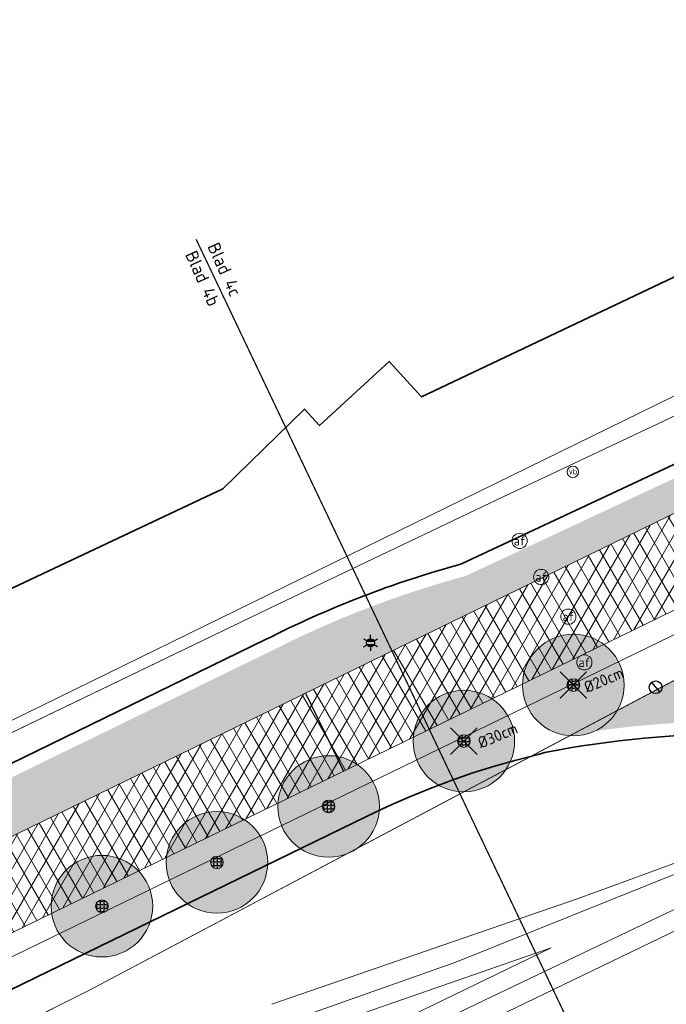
# Model space of a CAD drawing. Header units: millimetres. Extents: x 162876 to 168130, y 402614 to 405602.
# Tile 37 of 256: x 164416 to 164441, y 403407 to 403446. Entities that reach past the tile are written whole.
import ezdxf
from ezdxf.enums import TextEntityAlignment as Align

# ---------------------------------------------------------------- set-up
doc = ezdxf.new("R2010")
doc.units = ezdxf.units.MM
doc.linetypes.add('X-CA190022.004-UO-TXT_Tekst 1op200_v0.1$0$AL-TEKENBLADGRENS', pattern=[11.5, 2.5, -1.5, 1, -1.5, 1, -1.5, 2.5])
for name, color, linetype, lineweight in [('X-CA190022.004-UO-BGT_Ondergrond$0$GE_201_SHDHek_Lijn_GEM', 253, 'X-CA190022.004-UO-BGT_Ondergrond$0$Hekwerk', 9), ('X-CA190022.004-UO-BGT_Ondergrond$0$GE_244_Taludlijn_Lijn_GEM', 253, 'Continuous', 9), ('X-CA190022.004-UO-BGT_Ondergrond$0$GE_251_SPRTrein_as_Lijn_GEM', 253, 'Continuous', 9), ('X-CA190022.004-UO-BGT_Ondergrond$0$GE_316_WGDFietspad_Vlak_GEM', 253, 'Continuous', 9), ('X-CA190022.004-UO-BGT_Ondergrond$0$GE_367_OWGBerm_groenvoorziening_grasenk_GEM', 253, 'Continuous', 9), ('X-CA190022.004-UO-BGT_Ondergrond$0$GE_401_OTDErf_Vlak_GEM', 253, 'Continuous', 9), ('X-CA190022.004-UO-BGT_Ondergrond$0$GE_421_OTDHalfverhard_gravel_Vlak_GEM', 253, 'Continuous', 9), ('X-CA190022.004-UO-BGT_Ondergrond$0$GE_601_PNDgrondvlakpand_Vlak_MV_GEM', 34, 'Continuous', 35), ('X-CA190022.004-UO-BGT_Ondergrond$0$GE_814_BRDVerkeersbord_Punt_GEM', 7, 'Continuous', 25), ('X-CA190022.004-UO-BGT_Ondergrond$0$GE_861_PALLichtmast_Punt_GEM', 202, 'Continuous', 25), ('X-CA190022.004-UO-GZM_Werkgrens$0$N-WE-KG-GRENS_SYSTEEMGRENS-G', 7, 'X-CA190022.004-UO-GZM_Werkgrens$0$KG-OG', 35), ('X-CA190022.004-UO-KAD_Percelen$0$B-WE-KG-GRENS_PERCEEL-GV', 150, 'Continuous', 9), ('X-CA190022.004-UO-OPB_Opbreek_v0.1$0$B-WE-VW-AFSLUITPAAL-S', 7, 'Continuous', 25), ('X-CA190022.004-UO-OPB_Opbreek_v0.1$0$V-WE-VH-VERHARDING_ASFALT-A-200', 252, 'Continuous', 18), ('X-CA190022.004-UO-OPB_Opbreek_v0.1$0$V-WE-VH-VERHARDING_ASFALT_ZAAGSNEDE-G', 1, 'X-CA190022.004-UO-OPB_Opbreek_v0.1$0$VH-ZAAGSNEDE', 25), ('X-CA190022.004-UO-TXT_Tekst 1op200_v0.1$0$BLADEN', 7, 'Continuous', 25), ('X-CA190022.004-UO-TXT_Tekst 1op200_v0.1$0$X-XX-AL-TEKENBLADGRENS-G', 7, 'X-CA190022.004-UO-TXT_Tekst 1op200_v0.1$0$AL-TEKENBLADGRENS', 35), ('X-CA190022.004-UO-WHM_Putten en kolken combi_v0.1$0$PUTRANDEN INMETING TE VERVANGEN', 1, 'Continuous', 30)]:
    doc.layers.add(name, color=color, linetype=linetype, lineweight=lineweight)
for name, color, linetype in [('X-CA190022.004-UO-DWM_Beplanting_v0.1$0$B-WE-GR-BOOM-S AFKOMSTIG UIT BOMENBESTAND GEMEENTE', 252, 'Continuous'), ('X-CA190022.004-UO-DWM_Beplanting_v0.1$0$B-WE-GR-BOOM-S AFKOMSTIG UIT DTM_v0.4', 252, 'Continuous'), ('X-CA190022.004-UO-DWM_Beplanting_v0.1$0$V-WE-GR-BOOM-S', 1, 'Continuous'), ('X-CA190022.004-UO-DWM_Beplanting_v0.1$0$X-XX-AL-T18- DIAMETER TE ROOIEN BOOM 0-25 cm', 10, 'Continuous')]:
    doc.layers.add(name, color=color, linetype=linetype)
doc.layers.add('X-CA190022.004-UO-OPB_Opbreek_v0.1$0$V-WE-GR-GRAS-V', color=7, linetype='Continuous', lineweight=18, true_color=0x67a552, transparency=0.5)
doc.layers.add('X-CA190022.004-UO-OPB_Opbreek_v0.1$0$V-WE-VH-VERHARDING_ASFALT-A-200 DEKLAAG FREZEN', color=32, linetype='Continuous', lineweight=18, transparency=0.5)
doc.styles.add('X-CA190022.004-UO-BGT_Ondergrond$0$NLCS-ISO', font='NLCS-ISO.ttf')
doc.styles.add('X-CA190022.004-UO-DWM_Beplanting_v0.1$0$NLCS-ISO-M250-T18', font='NLCS-ISO.ttf', dxfattribs={"height": 0.45})
doc.styles.add('X-CA190022.004-UO-OPB_Opbreek_v0.1$0$NLCS-ISO', font='NLCS-ISO.ttf')
doc.styles.add('X-CA190022.004-UO-TXT_Tekst 1op200_v0.1$0$NLCS-ISO-M200-T25', font='NLCS-ISO.ttf', dxfattribs={"height": 0.5})
doc.linetypes.add('X-CA190022.004-UO-BGT_Ondergrond$0$Hekwerk', pattern='A,5,-1.5,[2,dgnlstyle-Veghel.shx,S=0.007937,R=0,X=0,Y=0],-1.5', length=8)
doc.linetypes.add('X-CA190022.004-UO-GZM_Werkgrens$0$KG-OG', pattern='A,5.5,-1.5,[2,NLCS.SHX,S=0.5,R=0,X=0,Y=0],-1.5', length=8.5)
doc.linetypes.add('X-CA190022.004-UO-OPB_Opbreek_v0.1$0$VH-ZAAGSNEDE', pattern='A,1e-05,-2.54,[181,NLCS.SHX,S=2.54,R=0,X=-2.54,Y=0],-5.08,[181,NLCS.SHX,S=2.54,R=180,X=2.54,Y=0],-2.54', length=10.16001)
pattern_1 = [(60, (0, 0), (-0.4330127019, 0.25), []), (120, (0, 0), (-0.4330127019, -0.25), [])]

# ---------------------------------------------------------------- blocks, each defined once
blk = doc.blocks.new('X-CA190022.004-UO-OPB_Opbreek_v0.1$0$SVW-AFSLUITPAAL-SO')
at = {"lineweight": 18}
blk.add_circle((0, 0), 1.5, dxfattribs=at)
at = {"lineweight": 18, "style": 'X-CA190022.004-UO-OPB_Opbreek_v0.1$0$NLCS-ISO'}
blk.add_text('af', height=1.8, dxfattribs=at).set_placement((0, 0), align=Align.MIDDLE_CENTER)
blk = doc.blocks.new('X-CA190022.004-UO-WHM_Putten en kolken combi_v0.1$0$putdeksel 1.03')
blk.add_circle((0, 0), 0.25)
blk = doc.blocks.new('X-CA190022.004-UO-WHM_Putten en kolken combi_v0.1$0$Putdeksel 1.04')
at = {"flags": 128}
blk.add_lwpolyline([(-0.161, 0.191), (0.161, -0.191)], dxfattribs=at)
blk.add_blockref('X-CA190022.004-UO-WHM_Putten en kolken combi_v0.1$0$putdeksel 1.03', (0, 0))
blk = doc.blocks.new('X-CA190022.004-UO-BGT_Ondergrond$0$SIE-WEG_PAAL_VERKEERSBORD-SO')
at = {"linetype": 'ByBlock', "lineweight": 18}
blk.add_circle((0, 0), 1.5, dxfattribs=at)
at = {"linetype": 'ByBlock', "lineweight": 18, "style": 'X-CA190022.004-UO-BGT_Ondergrond$0$NLCS-ISO'}
blk.add_text('vb', height=1.5, dxfattribs=at).set_placement((0, 0.13), align=Align.MIDDLE_CENTER)
blk = doc.blocks.new('X-CA190022.004-UO-BGT_Ondergrond$0$IMGEOVerkeersbord')
at = {"xscale": 5, "yscale": 5, "zscale": 5}
blk.add_blockref('X-CA190022.004-UO-BGT_Ondergrond$0$SIE-WEG_PAAL_VERKEERSBORD-SO', (0, 0), dxfattribs=at)
blk = doc.blocks.new('X-CA190022.004-UO-BGT_Ondergrond$0$N-SIE-WEG_LICHTMAST-SO')
h = blk.add_hatch(color=256)
h.paths.add_polyline_path([(1.16, 0.5, 0.658505), (-1.16, 0.5)])
h.paths.add_polyline_path([(-1.16, -0.5, 0.658505), (1.16, -0.5)])
at = {"flags": 128}
for points in [[(-2.19, 1.27), (-1.1, 0.63)], [(-1.16, 0.5), (1.16, 0.5)], [(0, 1.27), (0, 2.53)], [(1.1, 0.63), (2.19, 1.27)], [(-2.19, -1.27), (-1.1, -0.63)], [(-1.16, -0.5), (1.16, -0.5)], [(0, -1.27), (0, -2.53)], [(2.19, -1.27), (1.1, -0.63)]]:
    blk.add_lwpolyline(points, dxfattribs=at)
at = {"ltscale": 0.5}
blk.add_circle((0, 0), 1.27, dxfattribs=at)
at = {"style": 'X-CA190022.004-UO-BGT_Ondergrond$0$NLCS-ISO'}
blk.add_attdef('TYPE', text='', height=1.8, dxfattribs=at).set_placement((0, 2.53), align=Align.BOTTOM_CENTER)
blk = doc.blocks.new('X-CA190022.004-UO-BGT_Ondergrond$0$IMGEOLichtmastpaal')
at = {"xscale": 5, "yscale": 5, "zscale": 5}
blk.add_blockref('X-CA190022.004-UO-BGT_Ondergrond$0$N-SIE-WEG_LICHTMAST-SO', (0, 6.4), dxfattribs=at)
blk = doc.blocks.new('X-CA190022.004-UO-DWM_Beplanting_v0.1$0$SGR-BOOM_01-SO')
at = {"linetype": 'ByBlock', "lineweight": 18}
h = blk.add_hatch(color=0, dxfattribs=at)
h.dxf.hatch_style = 1
edge = h.paths.add_edge_path()
edge.add_arc((0, 0), 0.25, 0, 360)
at = {"color": 0, "linetype": 'ByBlock', "lineweight": 18}
for radius in [2, 0.25]:
    blk.add_circle((0, 0), radius, dxfattribs=at)
blk = doc.blocks.new('X-CA190022.004-UO-DWM_Beplanting_v0.1$0$IMGEOBoom')
at = {"transparency": 33554457}
h = blk.add_hatch(color=256, dxfattribs=at)
h.dxf.hatch_style = 1
edge = h.paths.add_edge_path()
edge.add_arc((0, 0), 100, 0, 360)
edge = h.paths.add_edge_path(flags=17)
edge.add_arc((0, 0), 12.5, 0, 360)
h = blk.add_hatch()
h.set_pattern_fill('ANGLE', color=256)
h.set_pattern_definition([(0, (0, 0), (0, 6.985), [5.08, -1.905]), (90, (0, 0), (-6.985, 4e-16), [5.08, -1.905])])
edge = h.paths.add_edge_path(flags=17)
edge.add_arc((0, 0), 12.5, 0, 360)
at = {"xscale": 50, "yscale": 50, "zscale": 50}
blk.add_blockref('X-CA190022.004-UO-DWM_Beplanting_v0.1$0$SGR-BOOM_01-SO', (0, 0), dxfattribs=at)
blk = doc.blocks.new('X-CA190022.004-UO-DWM_Beplanting_v0.1$0$Te verwijderen boom')
at = {"ltscale": 0.1, "const_width": 0.05, "flags": 128}
for points in [[(-0.53, 0.53), (0.53, -0.53)], [(0.53, 0.53), (-0.53, -0.53)]]:
    blk.add_lwpolyline(points, dxfattribs=at)

msp = doc.modelspace()

# ---------------------------------------------------------------- hatches: boundary and pattern name
at = {"layer": 'X-CA190022.004-UO-OPB_Opbreek_v0.1$0$V-WE-GR-GRAS-V'}
h = msp.add_hatch(color=256, dxfattribs=at)
h.dxf.hatch_style = 1
edge = h.paths.add_edge_path()
edge.add_line((164198.494, 403282.633), (164199.761, 403281.076))
edge.add_line((164199.761, 403281.076), (164215.89, 403293.75))
edge.add_line((164215.89, 403293.75), (164233.83, 403307.49))
edge.add_line((164233.83, 403307.49), (164241.48, 403312.985))
edge.add_line((164241.48, 403312.985), (164250.861, 403319.723))
edge.add_line((164250.861, 403319.723), (164258.18, 403324.98))
edge.add_line((164258.18, 403324.98), (164274.64, 403336.2))
edge.add_line((164274.64, 403336.2), (164297.05, 403350.58))
edge.add_line((164297.05, 403350.58), (164320.04, 403364.53))
edge.add_line((164320.04, 403364.53), (164331.41, 403371.01))
edge.add_line((164331.41, 403371.01), (164357.53, 403385.53))
edge.add_line((164357.53, 403385.53), (164366.62, 403390.14))
edge.add_line((164366.62, 403390.14), (164389.014, 403401.122))
edge.add_line((164389.014, 403401.122), (164392.63, 403402.895))
edge.add_line((164392.63, 403402.895), (164397.33, 403405.2))
edge.add_line((164397.33, 403405.2), (164445.43, 403428.64))
edge.add_line((164445.43, 403428.64), (164451.991, 403431.556))
edge.add_line((164451.991, 403431.556), (164460.333, 403435.32))
edge.add_line((164460.333, 403435.32), (164469.683, 403439.613))
edge.add_line((164469.683, 403439.613), (164469.616, 403439.778))
edge.add_line((164469.616, 403439.778), (164470.109, 403439.979))
edge.add_arc((164469.788, 403440.766), 0.85, 292.2069, 423.3369)
edge.add_arc((164467.533, 403436.303), 5.85, 63.2121, 115.3767)
edge.add_line((164465.025, 403441.589), (164464.623, 403441.398))
edge.add_line((164464.623, 403441.398), (164465.583, 403439.374))
edge.add_line((164465.583, 403439.374), (164433.189, 403424.212))
edge.add_arc((164443.54, 403385.949), 39.638, 105.1369, 116.322)
edge.add_line((164425.964, 403421.477), (164425.967, 403421.472))
edge.add_line((164425.967, 403421.472), (164396.651, 403407.199))
edge.add_line((164396.651, 403407.199), (164370.322, 403394.225))
edge.add_line((164370.322, 403394.225), (164348.121, 403382.407))
edge.add_line((164348.121, 403382.407), (164330.425, 403372.846))
edge.add_line((164330.425, 403372.846), (164319.162, 403366.391))
edge.add_line((164319.162, 403366.391), (164296.168, 403352.517))
edge.add_line((164296.168, 403352.517), (164273.361, 403337.807))
edge.add_line((164273.361, 403337.807), (164265.474, 403332.533))
edge.add_line((164265.474, 403332.533), (164256.88, 403326.629))
edge.add_line((164256.88, 403326.629), (164249.633, 403321.48))
edge.add_line((164249.633, 403321.48), (164244.343, 403317.721))
edge.add_line((164244.343, 403317.721), (164240.156, 403314.657))
edge.add_line((164240.156, 403314.657), (164232.707, 403309.203))
edge.add_line((164232.707, 403309.203), (164214.782, 403295.659))
edge.add_line((164214.782, 403295.659), (164201.6, 403285.197))
edge.add_arc((164265.938, 403204.125), 103.5, 128.43539, 130.66509)
h = msp.add_hatch(color=256, dxfattribs=at)
h.dxf.hatch_style = 1
edge = h.paths.add_edge_path()
edge.add_arc((164454.617, 403456.09), 31.5, 262.3227, 295.7006)
edge.add_line((164468.277, 403427.706), (164474.797, 403430.844))
edge.add_line((164474.797, 403430.844), (164477.915, 403429.509))
edge.add_line((164477.915, 403429.509), (164479.67, 403425.421))
edge.add_line((164479.67, 403425.421), (164471.313, 403421.398))
edge.add_arc((164454.691, 403455.704), 38.12, 275.2228, 295.8503, ccw=False)
edge.add_line((164458.161, 403417.742), (164459.877, 403418.569))
edge.add_line((164459.877, 403418.569), (164470.318, 403423.659))
edge.add_line((164470.318, 403423.659), (164475.776, 403426.048))
edge.add_line((164475.776, 403426.048), (164474.712, 403428.48))
edge.add_line((164474.712, 403428.48), (164469.206, 403425.966))
edge.add_line((164469.206, 403425.966), (164458.762, 403420.894))
edge.add_line((164458.762, 403420.894), (164451.687, 403417.727))
edge.add_line((164451.687, 403417.727), (164451.676, 403417.751))
edge.add_arc((164443.946, 403378.35), 40.152, 78.8995, 99.443)
edge.add_line((164437.358, 403417.958), (164450.409, 403424.872))
at = {"layer": 'X-CA190022.004-UO-OPB_Opbreek_v0.1$0$V-WE-VH-VERHARDING_ASFALT-A-200'}
h = msp.add_hatch(dxfattribs=at)
h.set_pattern_fill('AVH-ASFALT', color=256, scale=0.5, pattern_type=2)
h.set_pattern_definition(pattern_1)
edge = h.paths.add_edge_path()
edge.add_line((164426.876, 403419.598), (164428.392, 403416.535))
edge.add_line((164428.392, 403416.535), (164446.97, 403425.58))
edge.add_arc((164009.35, 404415.827), 1082.636, 293.842101, 294.700086)
edge.add_line((164461.749, 403432.244), (164460.333, 403435.32))
edge.add_arc((163778.877, 404935.676), 1647.862, 293.85952, 294.427369, ccw=False)
edge.add_line((164445.43, 403428.64), (164442.268, 403427.099))
edge.add_line((164442.268, 403427.099), (164426.876, 403419.598))
at = {"layer": 'X-CA190022.004-UO-OPB_Opbreek_v0.1$0$V-WE-VH-VERHARDING_ASFALT-A-200 DEKLAAG FREZEN'}
h = msp.add_hatch(dxfattribs=at)
h.set_pattern_fill('AVH-ASFALT', color=256, scale=0.5, pattern_type=2)
h.set_pattern_definition(pattern_1)
h.paths.add_polyline_path([(164260.03, 403322.12), (164268.56, 403327.98), (164276.38, 403333.21), (164299.08, 403347.85), (164321.95, 403361.65), (164333.1, 403368.04), (164350.72, 403377.56), (164372.83, 403389.33), (164399.07, 403402.26), (164428.392, 403416.535), (164426.876, 403419.598), (164397.33, 403405.2), (164392.63, 403402.895), (164389.014, 403401.122), (164366.62, 403390.14), (164357.53, 403385.53), (164331.41, 403371.01), (164320.04, 403364.53), (164297.05, 403350.58), (164274.64, 403336.2), (164258.18, 403324.98), (164250.861, 403319.723), (164241.48, 403312.985), (164233.83, 403307.49), (164215.89, 403293.75), (164199.772, 403281.084), (164199.761, 403281.075), (164201.916, 403278.427), (164218.15, 403291.31), (164235.99, 403304.79), (164243.405, 403310.219), (164247.56, 403313.26), (164252.819, 403316.997)])

# ---------------------------------------------------------------- linework, layer by layer
at = {"layer": 'X-CA190022.004-UO-BGT_Ondergrond$0$GE_201_SHDHek_Lijn_GEM'}
for p, q in [((164434.433, 403427.217), (164425.803, 403423.104)), ((164425.803, 403423.104), (164407.616, 403414.349))]:
    msp.add_line(p, q, dxfattribs=at)
at = {"layer": 'X-CA190022.004-UO-BGT_Ondergrond$0$GE_244_Taludlijn_Lijn_GEM'}
for p, q in [((164453.447, 403426.482), (164418.343, 403407.883)), ((164418.343, 403407.883), (164405.774, 403401.616))]:
    msp.add_line(p, q, dxfattribs=at)
at = {"layer": 'X-CA190022.004-UO-BGT_Ondergrond$0$GE_251_SPRTrein_as_Lijn_GEM'}
for p, q in [((164432.791, 403409.005), (164459.393, 403419.677)), ((164433.595, 403407.355), (164459.393, 403419.677)), ((164404.05, 403392.21), (164458.617, 403418.539)), ((164437.611, 403411.514), (164425.549, 403407.343)), ((164436.553, 403409.561), (164402.38, 403393.08)), ((164426.047, 403405.928), (164436.553, 403409.561)), ((164420.642, 403404.717), (164432.791, 403409.005)), ((164391.745, 403387.167), (164433.595, 403407.355))]:
    msp.add_line(p, q, dxfattribs=at)
at = {"layer": 'X-CA190022.004-UO-BGT_Ondergrond$0$GE_251_SPRTrein_as_Lijn_GEM', "extrusion": (0, 0, -1)}
msp.add_arc((-164364.259, 403618.734), 219.819, 244.7653, 250.50698, dxfattribs=at)
at = {"layer": 'X-CA190022.004-UO-BGT_Ondergrond$0$GE_316_WGDFietspad_Vlak_GEM', "flags": 128}
for points in [[(164357.53, 403385.53), (164366.62, 403390.14), (164389.014, 403401.122), (164392.63, 403402.895), (164397.33, 403405.2), (164445.43, 403428.64), (164451.991, 403431.556), (164460.333, 403435.32), (164470.225, 403439.862)], [(164446.97, 403425.58), (164399.07, 403402.26), (164372.83, 403389.33), (164350.72, 403377.56)]]:
    msp.add_lwpolyline(points, dxfattribs=at)
at = {"layer": 'X-CA190022.004-UO-BGT_Ondergrond$0$GE_367_OWGBerm_groenvoorziening_grasenk_GEM', "flags": 128}
for points in [[(164179.494, 403270.177), (164194.84, 403282.196), (164211.087, 403295.268), (164231.111, 403310.634), (164235.52, 403313.512), (164245.67, 403321.126), (164272.398, 403339.903), (164288.143, 403349.736), (164298.889, 403356.556), (164334.793, 403377.305), (164364.293, 403392.58), (164387.358, 403404.682), (164390.724, 403406.448), (164393.105, 403407.697), (164407.616, 403414.349), (164425.803, 403423.104), (164434.433, 403427.217), (164453.635, 403436.286), (164460.737, 403439.749), (164463.143, 403440.873), (164465.039, 403441.76)], [(164470.225, 403439.862), (164460.333, 403435.32), (164451.991, 403431.556), (164445.43, 403428.64), (164397.33, 403405.2), (164392.63, 403402.895), (164389.014, 403401.122)], [(164136.762, 403226.328), (164137.681, 403227.058), (164154.717, 403240.595), (164179.581, 403260.655), (164183.17, 403263.55), (164218.15, 403291.31), (164235.99, 403304.79), (164243.405, 403310.219), (164247.56, 403313.26), (164252.819, 403316.997), (164260.03, 403322.12), (164268.56, 403327.98), (164276.38, 403333.21), (164299.08, 403347.85), (164321.95, 403361.65), (164333.1, 403368.04), (164350.72, 403377.56), (164372.83, 403389.33), (164399.07, 403402.26), (164446.97, 403425.58), (164458.26, 403430.62), (164461.749, 403432.244), (164473.316, 403437.484)], [(164453.447, 403426.482), (164418.343, 403407.883), (164405.774, 403401.616), (164393.255, 403395.423), (164379.112, 403388.334), (164366.676, 403382.161), (164338.225, 403366.811), (164327.291, 403360.547), (164306.875, 403348.529), (164295.285, 403341.33), (164281.893, 403332.496), (164265.634, 403321.347), (164239.848, 403303.124), (164224.258, 403291.345), (164208.266, 403279.037), (164194.822, 403268.535), (164179.256, 403255.889), (164165.951, 403244.025), (164160.088, 403238.658), (164155.081, 403234.074), (164150.561, 403230.11), (164146.709, 403226.642), (164139.364, 403219.716), (164136.597, 403223.292)]]:
    msp.add_lwpolyline(points, dxfattribs=at)
at = {"layer": 'X-CA190022.004-UO-BGT_Ondergrond$0$GE_401_OTDErf_Vlak_GEM', "flags": 128}
for points in [[(164434.276, 403477.925), (164461.218, 403445.485), (164460.688, 403445.214), (164463.143, 403440.873), (164460.737, 403439.749), (164453.635, 403436.286), (164434.433, 403427.217), (164425.803, 403423.104), (164407.616, 403414.349), (164393.105, 403407.697), (164390.724, 403406.448), (164387.358, 403404.682), (164364.293, 403392.58)], [(164421.761, 403466.361), (164425.432, 403469.756), (164446.112, 403447.391), (164445.298, 403446.627), (164448.239, 403443.423), (164447.966, 403439.106), (164432.441, 403431.742), (164431.438, 403431.266), (164430.171, 403432.657), (164427.425, 403430.135), (164426.84, 403430.78), (164423.621, 403427.638), (164404.299, 403418.545), (164388.486, 403435.659), (164421.761, 403466.361)]]:
    msp.add_lwpolyline(points, dxfattribs=at)
at = {"layer": 'X-CA190022.004-UO-BGT_Ondergrond$0$GE_421_OTDHalfverhard_gravel_Vlak_GEM', "flags": 128}
msp.add_lwpolyline([(164179.256, 403255.889), (164194.822, 403268.535), (164208.266, 403279.037), (164224.258, 403291.345), (164239.848, 403303.124), (164265.634, 403321.347), (164281.893, 403332.496), (164295.285, 403341.33), (164306.875, 403348.529), (164327.291, 403360.547), (164338.225, 403366.811), (164366.676, 403382.161), (164379.112, 403388.334), (164393.255, 403395.423), (164405.774, 403401.616), (164418.343, 403407.883), (164453.447, 403426.482), (164456.675, 403428.038), (164465.477, 403431.918), (164467.948, 403432.656), (164471.335, 403432.326), (164477.915, 403429.509), (164481.182, 403421.899)], dxfattribs=at)
at = {"layer": 'X-CA190022.004-UO-BGT_Ondergrond$0$GE_601_PNDgrondvlakpand_Vlak_MV_GEM', "flags": 128}
msp.add_lwpolyline([(164421.761, 403466.361), (164425.432, 403469.756), (164446.112, 403447.391), (164445.298, 403446.627), (164448.239, 403443.423), (164447.966, 403439.106), (164432.441, 403431.742), (164431.438, 403431.266), (164430.171, 403432.657), (164427.425, 403430.135), (164426.84, 403430.78), (164423.621, 403427.638), (164404.299, 403418.545), (164388.486, 403435.659), (164421.761, 403466.361)], dxfattribs=at)
at = {"layer": 'X-CA190022.004-UO-GZM_Werkgrens$0$N-WE-KG-GRENS_SYSTEEMGRENS-G', "ltscale": 0.2, "flags": 128}
msp.add_lwpolyline([(164202.447, 403276.261, -0.007014), (164204.684, 403278.194), (164207.732, 403280.631), (164216.351, 403287.471), (164219.004, 403289.434), (164219.375, 403289.729), (164237.184, 403303.185), (164244.587, 403308.605), (164248.73, 403311.638), (164253.977, 403315.367), (164261.175, 403320.48), (164269.682, 403326.324), (164277.478, 403331.538), (164300.139, 403346.153), (164322.964, 403359.926), (164334.073, 403366.292), (164351.665, 403375.797), (164373.742, 403387.55), (164399.95, 403400.464), (164429.28, 403414.743), (164430.124, 403415.141), (164430.948, 403415.506), (164431.777, 403415.846), (164432.615, 403416.161), (164433.462, 403416.453), (164434.316, 403416.72), (164435.176, 403416.962), (164436.043, 403417.179), (164436.306, 403417.259, -0.099821), (164451.982, 403417.179, 0.131087), (164471.53, 403420.948), (164482.533, 403426.243), (164490.693, 403418.8), (164492.586, 403419.707), (164495.404, 403416.53, -0.0101), (164498.074, 403413.536), (164499.385, 403412.005), (164502.276, 403408.653), (164509.274, 403412.948), (164511.768, 403416.461), (164509.186, 403420.201, -0.175036), (164509.321, 403422.135, -0.180129), (164510.517, 403423.431), (164518.825, 403427.315), (164545.03, 403439.927), (164571.695, 403452.754), (164577.955, 403456.064), (164591.472, 403464.142), (164595.446, 403466.159), (164599.431, 403468.182), (164600.854, 403468.863), (164605.94, 403471.242), (164622.016, 403477.758), (164627.273, 403479.889), (164631.947, 403481.905), (164633.267, 403482.539, 0.084778), (164642.609, 403485.38), (164759.332, 403541.386), (164770.974, 403544.815), (164773.272, 403545.397), (164787.887, 403542.29), (164789.899, 403542.38), (164793.252, 403543.048), (164800.24, 403546.814), (164803.671, 403549.366), (164804.774, 403550.36), (164806.983, 403547.387), (164807.907, 403546.199), (164811.87, 403549.281), (164810.953, 403550.46), (164809.512, 403552.406), (164808.343, 403553.575), (164810.024, 403555.089), (164807.827, 403558.012), (164809.834, 403559.516, 0.087199), (164816.707, 403566.833, -0.136189), (164825.151, 403574.239), (164897.952, 403609.34), (164931.093, 403625.32), (165054.784, 403684.96), (165123.155, 403717.926), (165148.566, 403730.033), (165175.654, 403740.478), (165188.146, 403744.824), (165187.632, 403748.092), (165185.258, 403754.932), (165180.038, 403753.689, 0.027846), (165177.051, 403752.466), (165119.698, 403725.141), (165051.309, 403692.167), (164927.618, 403632.527), (164894.477, 403616.547), (164821.676, 403581.445, 0.136189), (164810.016, 403571.218, -0.087199), (164805.039, 403565.919), (164803.02, 403564.408), (164799.415, 403569.204), (164798.615, 403568.604), (164797.815, 403568.006), (164797.216, 403568.806), (164793.371, 403565.926), (164793.97, 403565.126), (164792.376, 403563.932), (164795.885, 403559.064, -0.201548), (164780.097, 403554.057, 0.075656), (164771.169, 403553.982, -0.009755), (164764.075, 403552.536), (164754.286, 403547.799), (164747.474, 403544.606), (164708.34, 403525.583), (164686.218, 403515.365), (164675.148, 403509.865), (164663.524, 403504.258), (164644.327, 403495.071), (164639.493, 403492.723), (164638.201, 403492.127, -0.201818), (164621.846, 403491.8, 0.209498), (164598.58, 403490.973), (164556.157, 403470.566), (164536.299, 403461.008), (164516.318, 403451.408), (164508.232, 403447.512), (164500.187, 403443.642), (164497.203, 403443.008), (164495.09, 403442.274, 0.130794), (164492.913, 403444.811), (164488.435, 403447.885), (164494.899, 403449.835), (164490.315, 403452.233), (164484.484, 403450.597, -0.076427), (164479.748, 403454.723), (164478.799, 403455.857), (164474.918, 403452.962), (164457.343, 403473.566), (164451.257, 403468.374), (164465.519, 403451.653, -0.484297), (164464.817, 403448.113), (164461.416, 403446.394), (164463.893, 403441.77), (164464.916, 403439.614), (164433.017, 403424.683, 0.05166), (164425.3, 403421.703), (164396.431, 403407.648), (164370.094, 403394.67), (164347.884, 403382.848), (164330.182, 403373.283), (164318.908, 403366.822), (164295.903, 403352.941), (164273.086, 403338.225), (164265.193, 403332.947), (164256.594, 403327.039), (164249.344, 403321.888), (164244.05, 403318.127), (164239.86, 403315.06), (164232.409, 403309.604), (164214.476, 403296.054), (164201.289, 403285.589, 0.012131), (164197.414, 403282.357)], format="xyb", close=True, dxfattribs=at)
at = {"layer": 'X-CA190022.004-UO-KAD_Percelen$0$B-WE-KG-GRENS_PERCEEL-GV', "flags": 128}
msp.add_lwpolyline([(164414.532, 403468.035), (164392.43, 403447.617), (164373.258, 403429.906), (164388.35, 403413.494), (164393.545, 403407.844), (164395.494, 403408.832), (164443.895, 403432.527), (164450.635, 403435.456), (164461.223, 403440.276), (164464.658, 403441.585), (164430.171, 403482.483)], close=True, dxfattribs=at)
for points in [[(164360.621, 403382.207), (164387.566, 403395.736), (164459.04, 403430.474), (164469.708, 403435.65), (164464.658, 403441.585), (164461.223, 403440.276), (164450.635, 403435.456), (164443.895, 403432.527), (164395.494, 403408.832), (164393.545, 403407.844), (164337.189, 403378.787)], [(164363.145, 403364.918), (164374.895, 403370.972), (164408.841, 403387.712), (164466.349, 403415.367), (164460.276, 403427.915), (164459.04, 403430.474), (164387.566, 403395.736), (164360.621, 403382.207)]]:
    msp.add_lwpolyline(points, dxfattribs=at)
at = {"layer": 'X-CA190022.004-UO-OPB_Opbreek_v0.1$0$V-WE-VH-VERHARDING_ASFALT_ZAAGSNEDE-G', "ltscale": 0.02, "flags": 128}
msp.add_lwpolyline([(164426.876, 403419.598), (164428.372, 403416.525)], dxfattribs=at)
at = {"layer": 'X-CA190022.004-UO-TXT_Tekst 1op200_v0.1$0$X-XX-AL-TEKENBLADGRENS-G', "const_width": 0.05, "flags": 128}
msp.add_lwpolyline([(164422.565, 403437.471), (164438.62, 403403.728)], dxfattribs=at)

# ---------------------------------------------------------------- block references
at = {"layer": 'X-CA190022.004-UO-BGT_Ondergrond$0$GE_814_BRDVerkeersbord_Punt_GEM', "xscale": 0.03, "yscale": 0.03, "zscale": 0.02}
msp.add_blockref('X-CA190022.004-UO-BGT_Ondergrond$0$IMGEOVerkeersbord', (164437.406, 403428.308), dxfattribs=at)
at = {"layer": 'X-CA190022.004-UO-BGT_Ondergrond$0$GE_861_PALLichtmast_Punt_GEM', "xscale": 0.025, "yscale": 0.025, "zscale": 0.025}
msp.add_blockref('X-CA190022.004-UO-BGT_Ondergrond$0$IMGEOLichtmastpaal', (164429.434, 403421.419), dxfattribs=at)
at = {"layer": 'X-CA190022.004-UO-DWM_Beplanting_v0.1$0$B-WE-GR-BOOM-S AFKOMSTIG UIT BOMENBESTAND GEMEENTE', "xscale": 0.02, "yscale": 0.02, "zscale": 0.02}
msp.add_blockref('X-CA190022.004-UO-DWM_Beplanting_v0.1$0$IMGEOBoom', (164418.854, 403411.207), dxfattribs=at)
at = {"layer": 'X-CA190022.004-UO-DWM_Beplanting_v0.1$0$B-WE-GR-BOOM-S AFKOMSTIG UIT DTM_v0.4', "linetype": 'ByBlock', "lineweight": -2, "xscale": 0.02, "yscale": 0.02, "zscale": 0.02}
for p in [(164437.422, 403419.916, 9.043), (164433.11, 403417.708, 8.935), (164427.784, 403415.134, 8.946), (164423.384, 403412.931, 8.906)]:
    msp.add_blockref('X-CA190022.004-UO-DWM_Beplanting_v0.1$0$IMGEOBoom', p, dxfattribs=at)
at = {"layer": 'X-CA190022.004-UO-DWM_Beplanting_v0.1$0$V-WE-GR-BOOM-S'}
for p in [(164437.422, 403419.916, 9.043), (164433.11, 403417.708, 8.935)]:
    msp.add_blockref('X-CA190022.004-UO-DWM_Beplanting_v0.1$0$Te verwijderen boom', p, dxfattribs=at)
at = {"layer": 'X-CA190022.004-UO-OPB_Opbreek_v0.1$0$B-WE-VW-AFSLUITPAAL-S', "xscale": 0.2, "yscale": 0.2, "zscale": 0.2}
for p in [(164435.307, 403425.591), (164436.158, 403424.171), (164437.227, 403422.609), (164437.856, 403420.808)]:
    msp.add_blockref('X-CA190022.004-UO-OPB_Opbreek_v0.1$0$SVW-AFSLUITPAAL-SO', p, dxfattribs=at)
at = {"layer": 'X-CA190022.004-UO-WHM_Putten en kolken combi_v0.1$0$PUTRANDEN INMETING TE VERVANGEN', "linetype": 'ByBlock', "lineweight": -2}
msp.add_blockref('X-CA190022.004-UO-WHM_Putten en kolken combi_v0.1$0$Putdeksel 1.04', (164440.665, 403419.83, 9.176), dxfattribs=at)

# ---------------------------------------------------------------- texts
at = {"layer": 'X-CA190022.004-UO-DWM_Beplanting_v0.1$0$X-XX-AL-T18- DIAMETER TE ROOIEN BOOM 0-25 cm', "char_height": 0.45, "attachment_point": 1, "rotation": 22.91, "style": 'X-CA190022.004-UO-DWM_Beplanting_v0.1$0$NLCS-ISO-M250-T18'}
for s, insert in [('%%C20cm', (164437.785, 403420.009)), ('%%C30cm', (164433.604, 403417.821))]:
    msp.add_mtext_dynamic_manual_height_columns(s, width=0.45, gutter_width=2.25, heights=[0], dxfattribs=dict(at, insert=insert))
at = {"layer": 'X-CA190022.004-UO-TXT_Tekst 1op200_v0.1$0$BLADEN', "char_height": 0.5, "attachment_point": 4, "rotation": 294.3678, "style": 'X-CA190022.004-UO-TXT_Tekst 1op200_v0.1$0$NLCS-ISO-M200-T25'}
for s, width, insert in [('Blad 4c', 2.34944, (164423.224, 403437.296)), ('Blad 4b', 2.36936, (164422.349, 403436.974))]:
    msp.add_mtext_dynamic_manual_height_columns(s, width=width, gutter_width=8.75, heights=[0], dxfattribs=dict(at, insert=insert))

doc.saveas('drawing.dxf')
